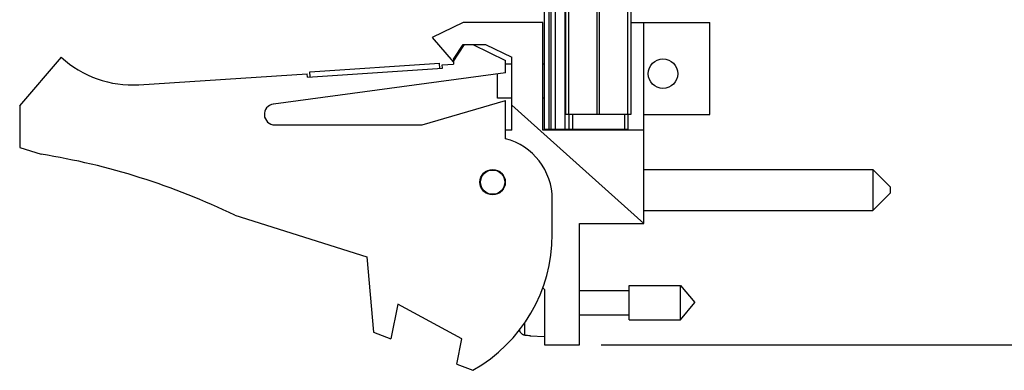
# Model space of a CAD drawing. Header units: inches. Extents: x 0.2 to 16.8, y 0.1 to 10.8.
# Tile 6 of 15: x 8.5 to 11.4, y 2.7 to 3.7. Entities that reach past the tile are written whole.
import ezdxf

# ---------------------------------------------------------------- set-up
doc = ezdxf.new("R2010")
doc.units = ezdxf.units.IN
doc.header["$LTSCALE"] = 0.935
doc.header["$MEASUREMENT"] = 0
doc.layers.get('0').update_dxf_attribs({"linetype": 'CONTINUOUS'})
doc.layers.add('DIMENSIONS', color=7, linetype='CONTINUOUS')
doc.styles.get("Standard").update_dxf_attribs({"font": 'txt', "width": 0.8})
doc.dimstyles.new('DIMSTYLE_1', dxfattribs={"dimtxt": 0.125, "dimasz": 0.18, "dimexe": 0.18, "dimexo": 0.0625, "dimgap": 0.09, "dimtad": 0, "dimtih": 1, "dimtoh": 1, "dimdec": 3, "dimzin": 4, "dimdsep": 46, "dimtxsty": 'STANDARD', "dimblk": '_FILLED', "dimblk1": '_FILLED', "dimblk2": '_FILLED', "dimcen": 0.09, "dimadec": 0, "dimazin": 0, "dimtp": 0.001, "dimtm": 0.001, "dimtfac": 1, "dimtdec": 3, "dimtofl": 0, "dimtmove": 0, "dimatfit": 3, "dimldrblk": '_FILLED', "dimfxl": 1, "dimtolj": 1, "dimtzin": 4, "dimarcsym": 0})

# ---------------------------------------------------------------- blocks, each defined once
blk = doc.blocks.new('_FILLED')
at = {"color": 0, "linetype": 'BYBLOCK'}
blk.add_solid([(0, 0), (-1, 0.174), (-1, -0.174)], dxfattribs=at)
blk = doc.blocks.new('*D0')
at = {"layer": 'DIMENSIONS', "color": 2, "linetype": 'CONTINUOUS'}
for p, q in [((10.2107, 7.864), (11.9242, 7.864)), ((11.7992, 7.864), (11.7992, 5.7313)), ((11.7992, 2.7991), (11.7992, 5.4813)), ((10.2157, 2.7991), (11.9242, 2.7991))]:
    blk.add_line(p, q, dxfattribs=at)
at = {"layer": 'DIMENSIONS', "color": 2, "linetype": 'CONTINUOUS', "xscale": 0.18, "yscale": 0.18, "zscale": 0.18}
for p, rotation in [((11.7992, 7.864), 90), ((11.7992, 2.7991), 270)]:
    blk.add_blockref('_FILLED', p, dxfattribs=dict(at, rotation=rotation))
at = {"layer": 'DIMENSIONS', "color": 2, "linetype": 'CONTINUOUS', "width": 0.8}
for s, p in [('[', (11.7117, 5.5438)), (']', (12.4117, 5.5438)), ('5.065', (11.0867, 5.5438)), ('128.65', (11.8117, 5.5438))]:
    blk.add_text(s, height=0.125, dxfattribs=at).set_placement(p)

msp = doc.modelspace()

# ---------------------------------------------------------------- linework, layer by layer
at = {"color": 7, "linetype": 'CONTINUOUS'}
for p, q in [((10.0532, 3.421), (10.0532, 7.864)), ((10.0652, 7.864), (10.0652, 3.421)), ((10.0712, 7.864), (10.0712, 3.421)), ((10.0832, 7.864), (10.0832, 3.421)), ((10.1124, 3.421), (10.1124, 7.864)), ((10.1142, 3.464), (10.1142, 7.464)), ((10.1231, 3.464), (10.1231, 7.464)), ((10.205, 3.464), (10.205, 7.464)), ((10.2113, 3.464), (10.2113, 7.464)), ((10.2932, 3.464), (10.2932, 7.464)), ((10.3022, 3.464), (10.3022, 7.464)), ((9.8182, 3.7281), (9.7292, 3.6851)), ((10.0482, 3.7281), (9.8182, 3.7281)), ((10.0482, 3.4181), (10.0482, 3.7281)), ((10.3022, 3.7281), (10.5292, 3.7281)), ((10.3392, 3.1491), (10.3392, 3.7281)), ((10.5292, 3.4631), (10.5292, 3.7281)), ((9.7292, 3.6851), (9.7892, 3.6151)), ((9.7892, 3.6151), (9.8223, 3.6651)), ((9.7902, 3.6227), (9.8183, 3.6651)), ((9.8183, 3.6651), (9.8823, 3.6651)), ((9.8462, 3.6651), (9.9402, 3.6181)), ((9.8823, 3.6651), (9.9582, 3.6281)), ((8.5402, 3.4881), (8.6602, 3.6281)), ((9.3762, 3.586), (9.7504, 3.6105)), ((9.7514, 3.5956), (9.7504, 3.6105)), ((9.7582, 3.606), (9.7902, 3.6081)), ((9.7589, 3.5961), (9.7582, 3.606)), ((9.7902, 3.6227), (9.7902, 3.6081)), ((9.9402, 3.5831), (9.9402, 3.6181)), ((9.9582, 3.6081), (9.9402, 3.6081)), ((9.9582, 3.4181), (9.9582, 3.6281)), ((10.0532, 3.6081), (10.0482, 3.6081)), ((8.8837, 3.5488), (9.3691, 3.5806)), ((9.9402, 3.5831), (9.2712, 3.4929)), ((9.3697, 3.5706), (9.3691, 3.5806)), ((9.3697, 3.5706), (9.7589, 3.5961)), ((9.3772, 3.5711), (9.3762, 3.586)), ((9.9169, 3.5096), (9.9169, 3.58)), ((9.7002, 3.4331), (9.9402, 3.5031)), ((9.9582, 3.5096), (9.9169, 3.5096)), ((9.9402, 3.3931), (9.9402, 3.5031)), ((10.0532, 3.5096), (10.0482, 3.5096)), ((8.5402, 3.4881), (8.5402, 3.3681)), ((10.3392, 3.1491), (9.9582, 3.4898)), ((10.1142, 3.464), (10.3022, 3.464)), ((10.1232, 3.464), (10.1232, 3.421)), ((10.1332, 3.464), (10.1332, 3.421)), ((10.2832, 3.464), (10.2832, 3.421)), ((10.2932, 3.464), (10.2932, 3.421)), ((10.3392, 3.4631), (10.5292, 3.4631)), ((9.2752, 3.4331), (9.7002, 3.4331)), ((9.9582, 3.4181), (9.9402, 3.4181)), ((10.3392, 3.4181), (10.0482, 3.4181)), ((10.0532, 3.421), (10.2932, 3.421)), ((10.1532, 3.421), (10.1532, 3.4181)), ((8.5402, 3.3681), (8.6022, 3.3486)), ((10.3392, 3.3044), (10.9992, 3.3044)), ((10.9992, 3.3044), (11.0492, 3.2544)), ((10.9992, 3.3044), (10.9992, 3.1864)), ((10.9992, 3.1864), (11.0492, 3.2364)), ((11.0492, 3.2544), (11.0492, 3.2364)), ((10.0752, 3.1181), (10.0752, 3.2189)), ((10.3392, 3.1864), (10.9992, 3.1864)), ((9.1601, 3.1728), (9.5402, 3.0531)), ((10.1532, 3.1491), (10.3392, 3.1491)), ((10.1532, 2.7991), (10.1532, 3.1491)), ((9.5402, 3.0531), (9.5602, 2.8361)), ((10.0469, 2.9644), (10.0532, 2.9591)), ((10.0532, 2.9591), (10.0532, 2.7991)), ((10.1532, 2.9562), (10.2969, 2.9562)), ((10.2969, 2.9704), (10.4449, 2.9704)), ((10.2969, 2.8719), (10.2969, 2.9703)), ((10.4449, 2.9704), (10.4862, 2.9211)), ((10.4449, 2.8719), (10.4449, 2.9704)), ((9.6302, 2.9169), (9.6102, 2.8169)), ((9.8141, 2.8169), (9.6302, 2.9169)), ((10.4449, 2.8719), (10.4862, 2.9211)), ((10.1532, 2.8861), (10.2969, 2.8861)), ((10.2969, 2.8719), (10.4449, 2.8719)), ((9.9817, 2.8391), (9.9817, 2.8455)), ((9.996, 2.8274), (9.996, 2.8634)), ((9.5602, 2.8361), (9.6102, 2.8169)), ((9.7996, 2.7441), (9.8141, 2.8169)), ((10.0118, 2.8265), (10.0118, 2.8255)), ((10.0118, 2.8255), (10.0532, 2.8231)), ((10.0532, 2.7991), (10.1532, 2.7991)), ((9.7996, 2.7441), (9.8462, 2.7261))]:
    msp.add_line(p, q, dxfattribs=at)
for centre, radius in [((10.3942, 3.5805), 0.0425), ((9.9032, 3.2681), 0.0365), ((9.9032, 3.2681), 0.035)]:
    msp.add_circle(centre, radius, dxfattribs=at)
for centre, radius, start, end in [((8.8641, 3.8481), 0.3, 227.1666, 273.7467), ((9.2752, 3.4631), 0.03, 97.6845, 270), ((9.8952, 3.2189), 0.18, 0, 75.5225), ((8.2788, 1.3486), 2.026, 64.2145, 80.8167), ((9.6252, 3.1181), 0.45, 299.4136, 360)]:
    msp.add_arc(centre, radius, start, end, dxfattribs=at)
for points in [[(9.9826, 2.8368), (9.9822, 2.8375), (9.982, 2.8383), (9.9817, 2.8391)], [(9.996, 2.8274), (9.9952, 2.8275), (9.9944, 2.8276), (9.9936, 2.8278)], [(9.996, 2.8274), (9.9987, 2.8273), (10.0013, 2.8271), (10.0039, 2.827)], [(10.0039, 2.827), (10.0066, 2.8268), (10.0092, 2.8266), (10.0118, 2.8265)]]:
    msp.add_open_spline(points, degree=3, dxfattribs=at)
msp.add_open_spline([(9.9936, 2.8278), (9.9928, 2.8279), (9.9912, 2.8284), (9.989, 2.8295), (9.987, 2.8309), (9.9852, 2.8326), (9.9837, 2.8346), (9.9829, 2.836), (9.9826, 2.8368)], degree=3, knots=[0, 0, 0, 0, 0.166738, 0.333466, 0.500166, 0.666798, 0.833406, 1, 1, 1, 1], dxfattribs=at)

# ---------------------------------------------------------------- dimensions: what is measured, and where the dimension line sits
at = {"layer": 'DIMENSIONS', "color": 2, "linetype": 'CONTINUOUS'}
dim = msp.add_linear_dim(base=(11.7992, 7.864), p1=(10.2157, 2.7991), p2=(10.2107, 7.864), angle=90, dimstyle='DIMSTYLE_1', dxfattribs=at)
dim.commit()
dim.dimension.update_dxf_attribs({"geometry": '*D0', "text_midpoint": (11.7992, 5.6063), "dimtype": 160})

doc.saveas('drawing.dxf')
